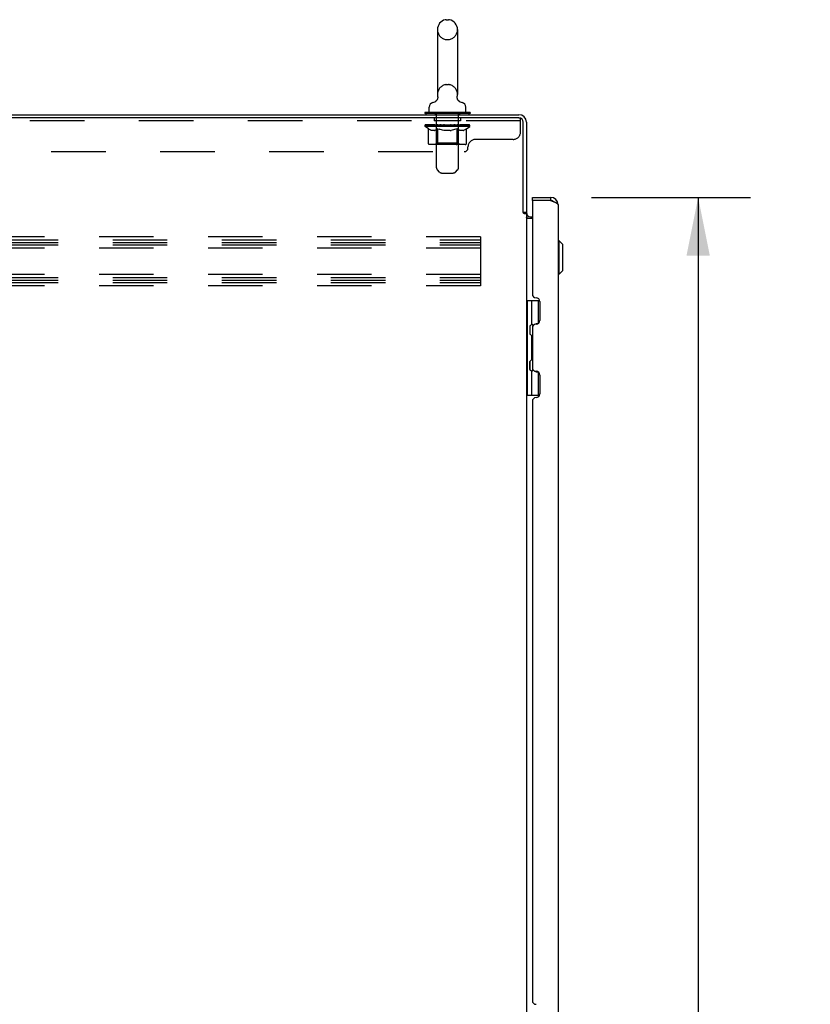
# Model space of a CAD drawing. Header units: inches. Extents: x 0 to 330, y 0 to 213.
# Tile 26 of 56: x 26 to 53, y 123 to 155. Entities that reach past the tile are written whole.
import ezdxf

# ---------------------------------------------------------------- set-up
doc = ezdxf.new("R2010")
doc.units = ezdxf.units.IN
doc.header["$LTSCALE"] = 18.135776
doc.header["$MEASUREMENT"] = 0
doc.linetypes.add('HIDDEN', pattern=[0.2, 0.1, -0.1])
doc.layers.get('0').update_dxf_attribs({"linetype": 'CONTINUOUS'})
for name, color, linetype in [('02___PRT_ALL_AXES', 7, 'CONTINUOUS'), ('DEFAULT_2', 8, 'HIDDEN'), ('DIMENSIONS', 7, 'CONTINUOUS')]:
    doc.layers.add(name, color=color, linetype=linetype)
doc.styles.get("Standard").update_dxf_attribs({"font": 'txt', "width": 0.8})
doc.dimstyles.new('DIMSTYLE_1', dxfattribs={"dimtxt": 1.648707, "dimasz": 1.939655, "dimexe": 0.09, "dimexo": 0.07, "dimgap": 0.0425, "dimtad": 0, "dimtih": 1, "dimtoh": 1, "dimzin": 4, "dimdsep": 46, "dimtxsty": 'Standard', "dimblk": '_FILLED', "dimblk1": '_FILLED', "dimblk2": '_FILLED', "dimcen": 0.09, "dimadec": 0, "dimazin": 0, "dimtfac": 1, "dimtofl": 0, "dimtmove": 0, "dimatfit": 3, "dimldrblk": '_FILLED', "dimfxl": 0, "dimtolj": 1, "dimtzin": 4, "dimarcsym": 0})

# ---------------------------------------------------------------- blocks, each defined once
blk = doc.blocks.new('_FILLED')
at = {"color": 0, "linetype": 'ByBlock'}
blk.add_solid([(0, 0), (-1, 0.2), (-1, -0.2)], dxfattribs=at)
blk = doc.blocks.new('*D21')
at = {"layer": 'DIMENSIONS', "color": 2, "linetype": 'Continuous'}
for p, q in [((45.319, 149.34), (50.615, 149.34)), ((48.869, 149.34), (48.869, 117.937)), ((48.869, 68.84), (48.869, 112.166)), ((45.319, 68.84), (50.615, 68.84))]:
    blk.add_line(p, q, dxfattribs=at)
at = {"layer": 'DIMENSIONS', "color": 2, "linetype": 'Continuous', "xscale": 1.9396551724, "yscale": 1.9396551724, "zscale": 1.9396551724}
for p, rotation in [((48.869, 149.34), 90), ((48.869, 68.84), 270)]:
    blk.add_blockref('_FILLED', p, dxfattribs=dict(at, rotation=rotation))
at = {"layer": 'DIMENSIONS', "color": 2, "linetype": 'Continuous', "insert": (48.869, 117.112), "char_height": 1.6487, "width": 6.59483, "attachment_point": 2, "line_spacing_factor": 0.9}
blk.add_mtext('80.50\\PDOORS', dxfattribs=at)

msp = doc.modelspace()

# ---------------------------------------------------------------- linework, layer by layer
at = {"color": 7, "linetype": 'Continuous'}
for p, q in [((40.491, 155.25), (40.568, 155.25)), ((40.195, 154.92), (40.195, 152.76)), ((40.864, 154.92), (40.864, 152.76)), ((40.855, 152.679), (40.856, 152.685)), ((40.855, 152.673), (40.855, 152.68)), ((40.855, 152.668), (40.855, 152.674)), ((40.855, 152.662), (40.855, 152.668)), ((40.855, 152.656), (40.855, 152.662)), ((40.855, 152.65), (40.855, 152.656)), ((40.856, 152.644), (40.855, 152.651)), ((40.856, 152.685), (40.857, 152.691)), ((40.857, 152.638), (40.856, 152.645)), ((40.857, 152.691), (40.857, 152.696)), ((39.92, 152.188), (39.92, 152.344)), ((40.138, 152.538), (40.134, 152.535)), ((40.869, 152.6), (40.867, 152.606)), ((41.14, 152.188), (41.14, 152.344)), ((39.78, 152.168), (39.78, 152.126)), ((41.28, 152.168), (39.78, 152.168)), ((41.28, 152.126), (39.78, 152.126)), ((39.815, 152.126), (39.815, 152.09)), ((41.245, 152.126), (41.245, 152.09)), ((41.28, 152.168), (41.28, 152.126)), ((43.354, 149.236), (43.354, 149.34)), ((43.962, 149.34), (43.962, 149.236)), ((43.374, 149.236), (43.354, 149.236)), ((43.051, 148.85), (43.155, 148.85)), ((44.247, 147.891), (44.208, 147.891)), ((44.247, 146.789), (44.247, 147.891)), ((44.366, 147.773), (44.247, 147.891)), ((44.366, 146.907), (44.366, 147.773)), ((44.247, 146.789), (44.208, 146.789)), ((44.366, 146.907), (44.247, 146.789)), ((43.155, 145.915), (43.598, 145.915)), ((43.194, 142.766), (43.194, 145.915)), ((43.332, 145.126), (43.332, 145.915)), ((43.548, 145.915), (43.548, 145.146)), ((43.268, 145.062), (43.332, 145.126)), ((43.533, 145.138), (43.468, 145.138)), ((43.268, 145.062), (43.268, 144.8)), ((43.268, 144.8), (43.332, 144.736)), ((43.284, 144.784), (43.284, 145.078)), ((43.332, 143.944), (43.332, 144.736)), ((43.268, 143.881), (43.332, 143.944)), ((43.268, 143.619), (43.268, 143.881)), ((43.284, 143.603), (43.284, 143.897)), ((43.268, 143.619), (43.332, 143.555)), ((43.332, 142.766), (43.332, 143.555)), ((43.468, 143.543), (43.533, 143.543)), ((43.548, 143.534), (43.548, 142.766)), ((43.155, 142.766), (43.598, 142.766))]:
    msp.add_line(p, q, dxfattribs=at)
at = {"color": 3, "linetype": 'Continuous'}
for p, q in [((7.207, 152.09), (42.908, 152.09)), ((42.908, 151.986), (7.269, 151.986)), ((43.051, 148.839), (43.051, 151.843)), ((43.155, 151.844), (43.155, 148.837)), ((43.354, 149.34), (43.962, 149.34)), ((43.354, 149.216), (43.354, 146.125)), ((43.962, 149.236), (43.374, 149.236)), ((44.208, 149.094), (44.208, 69.087)), ((43.064, 148.817), (43.062, 148.821)), ((43.155, 148.798), (43.08, 148.798)), ((43.155, 148.798), (43.155, 69.383)), ((43.297, 148.694), (43.354, 148.694)), ((43.354, 148.642), (43.195, 148.642)), ((43.478, 146.001), (43.48, 146.001)), ((43.604, 145.877), (43.604, 145.25)), ((43.48, 145.126), (43.478, 145.126)), ((43.354, 145.002), (43.354, 143.679)), ((43.478, 143.555), (43.48, 143.555)), ((43.604, 143.431), (43.604, 142.804)), ((43.354, 142.556), (43.354, 122.625)), ((43.48, 142.68), (43.478, 142.68)), ((43.478, 122.501), (43.48, 122.501))]:
    msp.add_line(p, q, dxfattribs=at)
at = {"color": 7, "linetype": 'Continuous'}
for points in [[(40.202, 152.696), (40.202, 152.691), (40.203, 152.685), (40.204, 152.679), (40.204, 152.674), (40.204, 152.668), (40.204, 152.662), (40.204, 152.656), (40.204, 152.65), (40.203, 152.645), (40.202, 152.639), (40.201, 152.633), (40.2, 152.627), (40.198, 152.622), (40.196, 152.616), (40.194, 152.611), (40.192, 152.605), (40.19, 152.6), (40.187, 152.595), (40.185, 152.59), (40.182, 152.584), (40.179, 152.58), (40.175, 152.575), (40.172, 152.57), (40.168, 152.565), (40.164, 152.561), (40.16, 152.557), (40.156, 152.553), (40.152, 152.549), (40.148, 152.545), (40.143, 152.541), (40.138, 152.538)], [(40.867, 152.606), (40.864, 152.611), (40.862, 152.617), (40.861, 152.622), (40.859, 152.628), (40.858, 152.633), (40.857, 152.639)], [(40.867, 152.605), (40.865, 152.61), (40.863, 152.616), (40.861, 152.621), (40.859, 152.627), (40.858, 152.633), (40.857, 152.638)], [(40.919, 152.539), (40.918, 152.54), (40.915, 152.542), (40.911, 152.545), (40.908, 152.548), (40.904, 152.552), (40.9, 152.555), (40.897, 152.559), (40.893, 152.563), (40.89, 152.567), (40.887, 152.571), (40.883, 152.575), (40.88, 152.58), (40.877, 152.585), (40.874, 152.59), (40.871, 152.595), (40.869, 152.6)], [(40.926, 152.535), (40.922, 152.537), (40.919, 152.539)]]:
    msp.add_lwpolyline(points, dxfattribs=at)
at = {"color": 3, "linetype": 'Continuous'}
for points in [[(43.962, 149.236), (43.994, 149.225), (44.01, 149.219), (44.025, 149.213), (44.041, 149.207)], [(44.041, 149.207), (44.056, 149.201), (44.071, 149.195), (44.085, 149.189), (44.099, 149.183), (44.112, 149.177), (44.124, 149.171), (44.136, 149.165), (44.147, 149.159), (44.157, 149.153), (44.167, 149.147), (44.175, 149.141), (44.183, 149.135), (44.189, 149.13), (44.195, 149.124), (44.2, 149.118), (44.203, 149.112), (44.206, 149.106), (44.208, 149.1), (44.208, 149.094)], [(43.062, 148.821), (43.061, 148.822), (43.06, 148.824), (43.059, 148.826), (43.058, 148.827), (43.057, 148.829), (43.056, 148.831), (43.055, 148.833), (43.053, 148.835), (43.052, 148.837), (43.051, 148.839)], [(43.08, 148.798), (43.078, 148.799), (43.076, 148.801), (43.075, 148.803), (43.073, 148.804), (43.072, 148.806), (43.07, 148.807), (43.069, 148.809), (43.068, 148.81), (43.067, 148.811), (43.066, 148.813), (43.065, 148.814), (43.065, 148.815), (43.064, 148.817)], [(43.17, 148.668), (43.167, 148.669), (43.165, 148.671), (43.162, 148.672), (43.16, 148.674), (43.158, 148.675), (43.157, 148.677), (43.156, 148.678), (43.155, 148.68), (43.155, 148.682), (43.155, 148.683)], [(43.195, 148.642), (43.195, 148.645), (43.195, 148.647), (43.194, 148.649), (43.193, 148.651), (43.192, 148.652), (43.191, 148.654), (43.19, 148.656), (43.188, 148.657), (43.186, 148.659), (43.184, 148.66), (43.182, 148.662), (43.18, 148.663), (43.177, 148.664), (43.175, 148.666), (43.17, 148.668)]]:
    msp.add_lwpolyline(points, dxfattribs=at)
at = {"color": 7, "linetype": 'Continuous'}
for centre, radius, start, end in [((40.53, 154.92), 0.334, 102.4284, 180), ((40.491, 155.093), 0.157, 90, 102.4284), ((40.568, 155.093), 0.157, 77.5716, 90), ((40.53, 154.92), 0.334, 0, 77.5716), ((40.53, 152.76), 0.334, 180, 191.0697), ((40.53, 152.76), 0.334, 348.9303, 360), ((40.076, 152.344), 0.157, 101.6478, 180), ((39.993, 152.749), 0.257, 281.6478, 311.9718), ((41.066, 152.749), 0.257, 228.028, 258.3522), ((40.983, 152.344), 0.157, 0, 78.3522), ((39.94, 152.188), 0.02, 180, 270), ((41.12, 152.188), 0.02, 270, 360), ((43.962, 149.094), 0.142, 48.6613, 90), ((43.954, 149.086), 0.15, 51.931, 82.7204), ((43.269, 145.034), 0.116, 20.3834, 57.1581), ((43.269, 144.828), 0.116, 302.8419, 317.2803), ((43.804, 144.561), 0.472, 162.3081, 180), ((43.804, 144.12), 0.472, 180, 197.6919), ((43.269, 143.853), 0.116, 42.7197, 57.1581), ((43.269, 143.647), 0.116, 302.8419, 339.6141)]:
    msp.add_arc(centre, radius, start, end, dxfattribs=at)
at = {"color": 3, "linetype": 'Continuous'}
for centre, radius, start, end in [((42.908, 151.844), 0.246, 0, 90), ((42.908, 151.843), 0.143, 0, 90), ((43.962, 149.094), 0.246, 0, 90), ((43.374, 149.216), 0.02, 90, 180), ((43.297, 148.837), 0.142, 180, 270), ((43.478, 146.125), 0.124, 180, 270), ((43.48, 145.877), 0.124, 0, 90), ((43.478, 145.002), 0.124, 90, 179.9999), ((43.48, 145.25), 0.124, 270, 360), ((43.478, 143.679), 0.124, 180, 270), ((43.48, 143.431), 0.124, 0, 90), ((43.48, 142.804), 0.124, 270, 360), ((43.478, 142.556), 0.124, 90, 179.9999), ((43.478, 122.625), 0.124, 180, 270)]:
    msp.add_arc(centre, radius, start, end, dxfattribs=at)
at = {"layer": '02___PRT_ALL_AXES', "color": 8, "linetype": 'HIDDEN'}
for p, q in [((40.087, 151.986), (40.087, 151.882)), ((40.962, 151.986), (40.087, 151.986)), ((40.962, 151.986), (40.962, 151.882)), ((40.962, 151.882), (40.087, 151.882))]:
    msp.add_line(p, q, dxfattribs=at)
at = {"layer": 'DEFAULT_2', "color": 8, "linetype": 'HIDDEN'}
for p, q in [((40.491, 154.59), (40.568, 154.59)), ((40.491, 153.09), (40.568, 153.09)), ((40.125, 152.168), (40.125, 152.09)), ((40.165, 150.323), (40.165, 152.138)), ((40.895, 150.323), (40.895, 152.138)), ((40.935, 152.168), (40.935, 152.09)), ((42.908, 151.986), (42.962, 151.986)), ((42.962, 151.516), (42.962, 151.986)), ((42.962, 151.882), (7.337, 151.882)), ((39.786, 151.694), (39.786, 151.748)), ((41.273, 151.694), (39.786, 151.694)), ((39.894, 151.618), (39.786, 151.694)), ((39.797, 151.741), (39.797, 151.748)), ((39.808, 151.737), (39.808, 151.741)), ((39.808, 151.737), (41.251, 151.737)), ((39.818, 151.737), (39.818, 151.741)), ((39.819, 151.737), (39.819, 151.741)), ((39.831, 151.741), (39.831, 151.748)), ((39.85, 151.737), (39.85, 151.741)), ((39.853, 151.737), (39.853, 151.741)), ((39.886, 151.741), (39.886, 151.748)), ((39.903, 151.737), (39.903, 151.741)), ((39.906, 151.737), (39.906, 151.741)), ((40.143, 151.74), (39.914, 151.74)), ((39.96, 151.741), (39.96, 151.748)), ((39.961, 151.737), (39.961, 151.74)), ((39.962, 151.737), (39.962, 151.74)), ((39.965, 151.737), (39.965, 151.74)), ((39.975, 151.737), (39.975, 151.741)), ((39.975, 151.737), (39.975, 151.74)), ((39.979, 151.737), (39.979, 151.741)), ((39.982, 151.737), (39.982, 151.741)), ((39.986, 151.737), (39.986, 151.74)), ((40.005, 151.737), (40.005, 151.74)), ((40.023, 151.737), (40.023, 151.74)), ((40.026, 151.737), (40.026, 151.743)), ((40.052, 151.741), (40.052, 151.748)), ((40.052, 151.737), (40.052, 151.74)), ((40.063, 151.737), (40.063, 151.741)), ((40.068, 151.737), (40.068, 151.741)), ((40.076, 151.737), (40.076, 151.74)), ((40.092, 151.737), (40.092, 151.745)), ((40.112, 151.737), (40.112, 151.74)), ((40.115, 151.737), (40.115, 151.74)), ((40.143, 151.737), (40.143, 151.74)), ((40.221, 151.74), (40.155, 151.74)), ((40.158, 151.741), (40.158, 151.748)), ((40.164, 151.142), (40.164, 151.69)), ((40.166, 151.737), (40.166, 151.741)), ((40.172, 151.737), (40.172, 151.741)), ((40.178, 151.737), (40.178, 151.747)), ((40.186, 151.737), (40.186, 151.74)), ((40.197, 151.737), (40.197, 151.74)), ((40.221, 151.737), (40.221, 151.74)), ((40.309, 151.74), (40.246, 151.74)), ((40.27, 151.737), (40.27, 151.74)), ((40.275, 151.741), (40.275, 151.748)), ((40.28, 151.737), (40.28, 151.741)), ((40.282, 151.737), (40.282, 151.748)), ((40.286, 151.737), (40.286, 151.741)), ((40.295, 151.737), (40.295, 151.741)), ((40.309, 151.737), (40.309, 151.74)), ((40.403, 151.74), (40.345, 151.74)), ((40.362, 151.737), (40.362, 151.74)), ((40.395, 151.74), (40.53, 151.748)), ((40.4, 151.741), (40.4, 151.748)), ((40.401, 151.748), (40.4, 151.748)), ((40.401, 151.741), (40.401, 151.748)), ((40.401, 151.737), (40.401, 151.741)), ((40.403, 151.737), (40.403, 151.74)), ((40.406, 151.737), (40.406, 151.741)), ((40.407, 151.737), (40.407, 151.741)), ((40.501, 151.74), (40.45, 151.74)), ((40.459, 151.737), (40.459, 151.74)), ((40.501, 151.737), (40.501, 151.74)), ((40.527, 151.741), (40.526, 151.741)), ((40.526, 151.737), (40.526, 151.741)), ((40.527, 151.737), (40.527, 151.741)), ((40.53, 151.741), (40.53, 151.748)), ((40.53, 151.748), (40.664, 151.74)), ((40.532, 151.737), (40.532, 151.741)), ((40.532, 151.741), (40.533, 151.741)), ((40.533, 151.737), (40.533, 151.741)), ((40.558, 151.737), (40.558, 151.74)), ((40.558, 151.74), (40.609, 151.74)), ((40.6, 151.737), (40.6, 151.74)), ((40.652, 151.737), (40.652, 151.741)), ((40.653, 151.737), (40.653, 151.741)), ((40.656, 151.737), (40.656, 151.74)), ((40.656, 151.74), (40.714, 151.74)), ((40.658, 151.741), (40.658, 151.748)), ((40.658, 151.748), (40.659, 151.748)), ((40.658, 151.737), (40.658, 151.741)), ((40.659, 151.741), (40.659, 151.748)), ((40.697, 151.737), (40.697, 151.74)), ((40.75, 151.737), (40.75, 151.74)), ((40.75, 151.74), (40.813, 151.74)), ((40.764, 151.737), (40.764, 151.741)), ((40.773, 151.737), (40.773, 151.741)), ((40.777, 151.737), (40.777, 151.748)), ((40.779, 151.737), (40.779, 151.741)), ((40.784, 151.741), (40.784, 151.748)), ((40.789, 151.737), (40.789, 151.74)), ((40.838, 151.737), (40.838, 151.74)), ((40.838, 151.74), (40.904, 151.74)), ((40.862, 151.737), (40.862, 151.74)), ((40.873, 151.737), (40.873, 151.74)), ((40.881, 151.737), (40.881, 151.747)), ((40.887, 151.737), (40.887, 151.741)), ((40.893, 151.737), (40.893, 151.741)), ((40.895, 151.142), (40.895, 151.69)), ((40.901, 151.741), (40.901, 151.748)), ((40.916, 151.737), (40.916, 151.74)), ((40.916, 151.74), (41.273, 151.74)), ((40.944, 151.737), (40.944, 151.74)), ((40.947, 151.737), (40.947, 151.74)), ((40.967, 151.737), (40.967, 151.745)), ((40.983, 151.737), (40.983, 151.74)), ((40.991, 151.737), (40.991, 151.741)), ((40.996, 151.737), (40.996, 151.741)), ((41.007, 151.741), (41.007, 151.748)), ((41.007, 151.737), (41.007, 151.74)), ((41.033, 151.737), (41.033, 151.743)), ((41.036, 151.737), (41.036, 151.74)), ((41.054, 151.737), (41.054, 151.74)), ((41.073, 151.737), (41.073, 151.74)), ((41.077, 151.737), (41.077, 151.741)), ((41.08, 151.737), (41.08, 151.741)), ((41.084, 151.737), (41.084, 151.741)), ((41.084, 151.737), (41.084, 151.74)), ((41.094, 151.737), (41.094, 151.74)), ((41.097, 151.737), (41.097, 151.74)), ((41.098, 151.737), (41.098, 151.74)), ((41.099, 151.741), (41.099, 151.748)), ((41.132, 151.744), (41.272, 151.746)), ((41.132, 151.74), (41.132, 151.744)), ((41.153, 151.737), (41.153, 151.741)), ((41.156, 151.737), (41.156, 151.741)), ((41.165, 151.618), (41.273, 151.694)), ((41.173, 151.741), (41.173, 151.748)), ((41.206, 151.737), (41.206, 151.741)), ((41.209, 151.737), (41.209, 151.741)), ((41.228, 151.741), (41.228, 151.748)), ((41.24, 151.737), (41.24, 151.741)), ((41.241, 151.737), (41.241, 151.741)), ((41.251, 151.737), (41.251, 151.741)), ((41.262, 151.741), (41.262, 151.748)), ((41.272, 151.74), (41.272, 151.746)), ((41.273, 151.694), (41.273, 151.741)), ((39.894, 151.139), (39.894, 151.618)), ((39.894, 151.618), (39.914, 151.605)), ((39.934, 151.593), (39.914, 151.605)), ((39.953, 151.583), (39.933, 151.593)), ((39.972, 151.575), (39.953, 151.583)), ((39.991, 151.568), (39.972, 151.575)), ((40.01, 151.563), (39.991, 151.568)), ((40.096, 151.563), (40.01, 151.563)), ((40.096, 151.563), (40.115, 151.568)), ((40.134, 151.575), (40.114, 151.568)), ((40.153, 151.583), (40.134, 151.575)), ((40.172, 151.593), (40.153, 151.583)), ((40.192, 151.605), (40.172, 151.593)), ((40.212, 151.618), (40.192, 151.605)), ((40.212, 151.139), (40.212, 151.618)), ((40.212, 151.618), (40.252, 151.605)), ((40.291, 151.593), (40.251, 151.605)), ((40.33, 151.583), (40.291, 151.593)), ((40.368, 151.575), (40.329, 151.583)), ((40.406, 151.568), (40.367, 151.575)), ((40.444, 151.563), (40.406, 151.568)), ((40.615, 151.563), (40.444, 151.563)), ((40.615, 151.563), (40.653, 151.568)), ((40.692, 151.575), (40.653, 151.568)), ((40.73, 151.583), (40.691, 151.575)), ((40.769, 151.593), (40.729, 151.583)), ((40.808, 151.605), (40.768, 151.593)), ((40.847, 151.618), (40.807, 151.605)), ((40.847, 151.139), (40.847, 151.618)), ((40.847, 151.618), (40.867, 151.605)), ((40.887, 151.593), (40.867, 151.605)), ((40.906, 151.583), (40.887, 151.593)), ((40.926, 151.575), (40.906, 151.583)), ((40.945, 151.568), (40.925, 151.575)), ((40.963, 151.563), (40.944, 151.568)), ((41.049, 151.563), (40.963, 151.563)), ((41.049, 151.563), (41.068, 151.568)), ((41.087, 151.575), (41.068, 151.568)), ((41.106, 151.583), (41.087, 151.575)), ((41.126, 151.593), (41.106, 151.583)), ((41.145, 151.605), (41.125, 151.593)), ((41.165, 151.618), (41.145, 151.605)), ((41.165, 151.139), (41.165, 151.618)), ((41.115, 151.095), (39.944, 151.095)), ((40.164, 151.142), (40.117, 151.095)), ((40.895, 151.142), (40.164, 151.142)), ((40.216, 151.116), (40.214, 151.121)), ((40.217, 151.111), (40.216, 151.116)), ((40.225, 151.1), (40.222, 151.103)), ((40.231, 151.096), (40.228, 151.098)), ((40.234, 151.095), (40.231, 151.096)), ((40.237, 151.095), (40.234, 151.095)), ((40.895, 151.142), (40.942, 151.095)), ((41.212, 150.986), (41.212, 151.016)), ((42.712, 151.266), (41.462, 151.266)), ((9.212, 150.861), (41.087, 150.861)), ((40.265, 150.181), (40.194, 150.252)), ((40.336, 150.151), (40.723, 150.151)), ((40.794, 150.181), (40.865, 150.252)), ((41.634, 148.028), (7.634, 148.028)), ((41.634, 148.028), (41.634, 146.403)), ((7.634, 147.924), (41.634, 147.924)), ((7.634, 147.84), (41.634, 147.84)), ((7.634, 147.757), (41.634, 147.757)), ((41.634, 147.653), (7.634, 147.653)), ((41.634, 146.778), (7.634, 146.778)), ((7.634, 146.674), (41.634, 146.674)), ((7.634, 146.59), (41.634, 146.59)), ((7.634, 146.507), (41.634, 146.507)), ((41.634, 146.403), (7.634, 146.403))]:
    msp.add_line(p, q, dxfattribs=at)
for points in [[(39.944, 151.095), (39.938, 151.095), (39.932, 151.096), (39.926, 151.098), (39.92, 151.1), (39.915, 151.103), (39.91, 151.107), (39.905, 151.111), (39.902, 151.116), (39.898, 151.121), (39.896, 151.126), (39.894, 151.132), (39.894, 151.139)], [(40.213, 151.126), (40.212, 151.132), (40.212, 151.139)], [(40.214, 151.121), (40.213, 151.126), (40.212, 151.132), (40.212, 151.139)], [(40.228, 151.098), (40.225, 151.1), (40.222, 151.103), (40.22, 151.107), (40.217, 151.111)], [(40.822, 151.095), (40.825, 151.095), (40.828, 151.096), (40.831, 151.098), (40.834, 151.1), (40.837, 151.103), (40.839, 151.107), (40.842, 151.111), (40.844, 151.116), (40.845, 151.121), (40.846, 151.126), (40.847, 151.132), (40.847, 151.139)], [(41.115, 151.095), (41.121, 151.095), (41.127, 151.096), (41.133, 151.098), (41.139, 151.1), (41.144, 151.103), (41.149, 151.107), (41.154, 151.111), (41.158, 151.116), (41.161, 151.121), (41.163, 151.126), (41.165, 151.132), (41.165, 151.139)]]:
    msp.add_lwpolyline(points, dxfattribs=at)
for centre, radius, start, end in [((40.53, 154.92), 0.334, 180, 257.5716), ((40.53, 154.92), 0.334, 282.4284, 360), ((40.491, 154.747), 0.157, 257.5716, 270), ((40.568, 154.747), 0.157, 270, 282.4284), ((40.53, 152.76), 0.334, 102.4284, 180), ((40.491, 152.933), 0.157, 90, 102.4284), ((40.568, 152.933), 0.157, 77.5716, 90), ((40.53, 152.76), 0.334, 0, 77.5716), ((40.135, 152.138), 0.03, 0, 90), ((40.925, 152.138), 0.03, 90, 180), ((40.117, 151.69), 0.0466, 0, 90), ((40.942, 151.69), 0.0466, 90, 180), ((42.712, 151.516), 0.25, 270, 360), ((41.087, 150.986), 0.125, 270, 360), ((41.462, 151.016), 0.25, 90, 180), ((40.265, 150.323), 0.1, 180, 225), ((40.795, 150.323), 0.1, 315, 360), ((40.336, 150.251), 0.1, 225, 270), ((40.723, 150.251), 0.1, 270, 315)]:
    msp.add_arc(centre, radius, start, end, dxfattribs=at)
for centre, major_axis, ratio, start_param, end_param in [((40.53, 151.748), (0.743, 0.008), 0.059247, 2.966439, 3.140971), ((39.763, 151.735), (0.232, 0), 0.060167, 0.426548, 1.470503), ((40.53, 151.748), (0.744, 0), 0.060167, 3.141593, 3.316126), ((39.763, 151.727), (0.232, 0.002), 0.059247, 1.374323, 1.469882), ((40.53, 151.748), (0.743, 0.015), 0.056515, 2.79136, 2.965893), ((39.734, 151.735), (0.232, 0.002), 0.059247, 0.251393, 1.295349), ((39.815, 151.735), (0.232, -0.002), 0.059247, 0.601702, 1.645657), ((40.53, 151.748), (0.743, -0.008), 0.059247, -2.966439, -2.791906), ((39.815, 151.727), (0.232, 0), 0.060167, 1.549477, 1.645036), ((39.734, 151.727), (0.232, 0.005), 0.056515, 1.199244, 1.294804), ((39.818, 151.729), (0.192, 0.002), 0.059247, 1.051627, 1.625044), ((39.795, 151.729), (0.192, 0.004), 0.056515, 0.876548, 1.449966), ((39.863, 151.729), (0.192, 0), 0.060167, 1.226781, 1.800198), ((40.53, 151.748), (0.743, 0.022), 0.052059, 2.616423, 2.790956), ((39.73, 151.735), (0.232, 0.005), 0.056515, 0.076315, 1.120271), ((39.888, 151.735), (0.232, -0.005), 0.056515, 0.77678, 1.820736), ((40.53, 151.748), (0.743, -0.015), 0.056515, -2.79136, -2.616827), ((39.888, 151.727), (0.232, -0.002), 0.059247, 1.724631, 1.82019), ((39.73, 151.727), (0.232, 0.007), 0.052059, 1.024308, 1.119867), ((39.795, 151.729), (0.192, 0.006), 0.052059, 0.701611, 1.275029), ((39.928, 151.729), (0.192, -0.002), 0.059247, 1.401935, 1.975352), ((40.53, 151.748), (0.743, 0.029), 0.046022, 2.441677, 2.61621), ((39.981, 151.735), (0.232, -0.007), 0.052059, 0.951717, 1.995673), ((39.75, 151.735), (0.232, 0.007), 0.052059, -0.098622, 0.945334), ((40.53, 151.748), (0.743, -0.022), 0.052059, -2.616423, -2.441891), ((39.981, 151.727), (0.232, -0.005), 0.056515, 1.899709, 1.995269), ((39.75, 151.727), (0.232, 0.009), 0.046022, 0.849561, 0.945121), ((39.816, 151.729), (0.192, 0.007), 0.046022, 0.526865, 1.100283), ((40.011, 151.729), (0.192, -0.004), 0.056515, 1.577013, 2.150431), ((40.53, 151.748), (0.743, 0.034), 0.038593, 2.267147, 2.44168), ((40.09, 151.735), (0.232, -0.009), 0.046022, 1.126463, 2.170419), ((39.794, 151.735), (0.232, 0.009), 0.046022, -0.273368, 0.770588), ((40.53, 151.748), (0.743, -0.029), 0.046022, -2.441677, -2.267144), ((40.09, 151.727), (0.232, -0.007), 0.052059, 2.074646, 2.170205), ((39.794, 151.727), (0.232, 0.011), 0.038593, 0.675031, 0.77059), ((39.859, 151.729), (0.192, 0.009), 0.038593, 0.352335, 0.925752), ((40.11, 151.729), (0.192, -0.006), 0.052059, 1.75195, 2.325367), ((40.53, 151.748), (0.743, 0.039), 0.030002, 2.09283, 2.267363), ((40.213, 151.735), (0.232, -0.011), 0.038593, 1.300994, 2.344949), ((39.86, 151.735), (0.232, 0.011), 0.038593, -0.447899, 0.596057), ((40.53, 151.748), (0.743, -0.034), 0.038593, -2.267147, -2.092614), ((40.213, 151.727), (0.232, -0.009), 0.046022, 2.249392, 2.344952), ((39.86, 151.727), (0.232, 0.012), 0.030002, 0.500714, 0.596274), ((39.923, 151.729), (0.192, 0.01), 0.030002, 0.178018, 0.751436), ((40.222, 151.729), (0.192, -0.007), 0.046022, 1.926696, 2.500114), ((39.946, 151.735), (0.232, 0.012), 0.030002, -0.622215, 0.421741), ((40.53, 151.748), (0.743, 0.042), 0.020513, 1.918702, 2.093235), ((40.346, 151.735), (0.232, -0.012), 0.030002, 1.47531, 2.519266), ((40.53, 151.748), (0.743, -0.039), 0.030002, -2.09283, -1.918297), ((40.346, 151.727), (0.232, -0.011), 0.038593, 2.423923, 2.519482), ((39.946, 151.727), (0.232, 0.013), 0.020513, 0.326586, 0.422146), ((40.005, 151.729), (0.192, 0.011), 0.020513, 0.00389, 0.577307), ((40.343, 151.729), (0.192, -0.009), 0.038593, 2.101227, 2.674644), ((40.051, 151.735), (0.232, 0.013), 0.020513, -0.796343, 0.247613), ((40.53, 151.748), (0.743, 0.044), 0.010411, 1.744712, 1.919245), ((40.484, 151.735), (0.232, -0.013), 0.020513, 1.649438, 2.693394), ((40.53, 151.748), (0.743, -0.042), 0.020513, -1.918702, -1.744169), ((40.484, 151.727), (0.232, -0.012), 0.030002, 2.598239, 2.693799), ((40.051, 151.727), (0.232, 0.014), 0.010411, 0.152596, 0.248156), ((40.103, 151.729), (0.192, 0.011), 0.010411, 6.113086, 6.686503), ((40.47, 151.729), (0.192, -0.01), 0.030002, 2.275543, 2.848961), ((40.169, 151.735), (0.232, 0.014), 0.010411, -0.970333, -0.000837), ((40.624, 151.735), (0.232, -0.014), 0.010411, 1.823428, 2.867384), ((40.53, 151.748), (0.743, -0.044), 0.010411, -1.744712, -1.570179), ((40.624, 151.727), (0.232, -0.013), 0.020513, 2.772368, 2.867927), ((40.598, 151.729), (0.192, -0.011), 0.020513, 2.449671, 3.023089), ((40.435, 151.735), (0.232, 0.014), 0.010411, 0.274209, 1.318165), ((40.334, 151.729), (0.192, 0.011), 0.010411, -0.000452, 0.517932), ((40.299, 151.727), (0.232, 0.014), 0.010411, 0.099676, 0.195236), ((40.53, 151.748), (0.743, 0.044), 0.010411, -1.571413, -1.39688), ((40.76, 151.727), (0.232, -0.014), 0.010411, 2.946357, 3.041917), ((40.725, 151.729), (0.192, -0.011), 0.010411, 2.623661, 3.142044), ((40.575, 151.735), (0.232, 0.013), 0.020513, 0.448199, 1.492154), ((40.461, 151.729), (0.192, 0.011), 0.020513, 0.118504, 0.691921), ((40.435, 151.727), (0.232, 0.013), 0.020513, 0.273666, 0.369225), ((40.89, 151.735), (0.232, -0.014), 0.010411, -3.140756, -2.17126), ((40.53, 151.748), (0.743, 0.042), 0.020513, -1.397424, -1.222891), ((40.53, 151.748), (0.743, -0.044), 0.010411, 1.222347, 1.39688), ((40.713, 151.735), (0.232, 0.012), 0.030002, 0.622327, 1.666283), ((40.589, 151.729), (0.192, 0.01), 0.030002, 0.292632, 0.86605), ((40.956, 151.729), (0.192, -0.011), 0.010411, 2.738275, 3.311692), ((41.008, 151.735), (0.232, -0.013), 0.020513, 2.89398, 3.937936), ((40.575, 151.727), (0.232, 0.012), 0.030002, 0.447794, 0.543354), ((41.008, 151.727), (0.232, -0.014), 0.010411, 2.893437, 2.988996), ((40.846, 151.735), (0.232, 0.011), 0.038593, 0.796643, 1.840599), ((40.53, 151.748), (0.743, 0.039), 0.030002, -1.223295, -1.048762), ((40.53, 151.748), (0.743, -0.042), 0.020513, 1.048358, 1.222891), ((40.716, 151.729), (0.192, 0.009), 0.038593, 0.466948, 1.040366), ((41.054, 151.729), (0.192, -0.011), 0.020513, 2.564285, 3.137703), ((41.113, 151.735), (0.232, -0.012), 0.030002, 2.719852, 3.763807), ((40.969, 151.735), (0.232, 0.009), 0.046022, 0.971174, 2.01513), ((40.713, 151.727), (0.232, 0.011), 0.038593, 0.62211, 0.71767), ((41.113, 151.727), (0.232, -0.013), 0.020513, 2.719447, 2.815007), ((40.53, 151.748), (0.743, 0.034), 0.038593, -1.048979, -0.874446), ((40.53, 151.748), (0.743, -0.039), 0.030002, 0.874229, 1.048762), ((40.837, 151.729), (0.192, 0.007), 0.046022, 0.641479, 1.214897), ((41.078, 151.735), (0.232, 0.007), 0.052059, 1.14592, 2.189876), ((41.136, 151.729), (0.192, -0.01), 0.030002, 2.390157, 2.963574), ((41.199, 151.735), (0.232, -0.011), 0.038593, 2.545535, 3.589491), ((40.949, 151.729), (0.192, 0.006), 0.052059, 0.816225, 1.389643), ((40.846, 151.727), (0.232, 0.009), 0.046022, 0.796641, 0.892201), ((41.199, 151.727), (0.232, -0.012), 0.030002, 2.545319, 2.640878), ((41.171, 151.735), (0.232, 0.005), 0.056515, 1.320857, 2.364813), ((40.53, 151.748), (0.743, 0.029), 0.046022, -0.874448, -0.699915), ((40.53, 151.748), (0.743, -0.034), 0.038593, 0.699913, 0.874446), ((41.2, 151.729), (0.192, -0.009), 0.038593, 2.21584, 2.789258), ((41.265, 151.735), (0.232, -0.009), 0.046022, 2.371005, 3.41496), ((41.048, 151.729), (0.192, 0.004), 0.056515, 0.991162, 1.564579), ((41.245, 151.735), (0.232, 0.002), 0.059247, 1.495935, 2.539891), ((41.309, 151.735), (0.232, -0.007), 0.052059, 2.196258, 3.240214), ((41.243, 151.729), (0.192, -0.007), 0.046022, 2.04131, 2.614727), ((40.969, 151.727), (0.232, 0.007), 0.052059, 0.971387, 1.066947), ((41.265, 151.727), (0.232, -0.011), 0.038593, 2.371002, 2.466562), ((41.296, 151.735), (0.232, 0), 0.060167, 2.360678, 2.715045), ((41.329, 151.735), (0.232, -0.005), 0.056515, 2.021322, 3.065278), ((40.53, 151.748), (0.743, 0.022), 0.052059, -0.699702, -0.525169), ((40.53, 151.748), (0.743, -0.029), 0.046022, 0.525382, 0.699915), ((41.131, 151.729), (0.192, 0.002), 0.059247, 1.16624, 1.739658), ((41.325, 151.735), (0.232, -0.002), 0.059247, 1.846243, 2.890199), ((41.264, 151.729), (0.192, -0.006), 0.052059, 1.866564, 2.439981), ((41.196, 151.729), (0.192, 0), 0.060167, 1.341394, 1.914812), ((41.264, 151.729), (0.192, -0.004), 0.056515, 1.691627, 2.265045), ((41.241, 151.729), (0.192, -0.002), 0.059247, 1.516549, 2.089966), ((41.078, 151.727), (0.232, 0.005), 0.056515, 1.146324, 1.241883), ((41.309, 151.727), (0.232, -0.009), 0.046022, 2.196472, 2.292031), ((40.53, 151.748), (0.743, 0.015), 0.056515, -0.524765, -0.350233), ((40.53, 151.748), (0.743, -0.022), 0.052059, 0.350636, 0.525169), ((41.296, 151.727), (0.232, -0.002), 0.059247, 1.76727, 1.979233), ((41.171, 151.727), (0.232, 0.002), 0.059247, 1.321402, 1.416962), ((41.329, 151.727), (0.232, -0.007), 0.052059, 2.021726, 2.117285), ((40.53, 151.748), (0.743, 0.008), 0.059247, -0.349687, -0.175154), ((40.53, 151.748), (0.743, -0.015), 0.056515, 0.1757, 0.350233), ((41.245, 151.727), (0.232, 0), 0.060167, 1.496556, 1.592116), ((41.325, 151.727), (0.232, -0.005), 0.056515, 1.846789, 1.942348), ((40.53, 151.748), (0.743, -0.008), 0.059247, 6.276097, 6.458339), ((40.53, 151.748), (0.744, 0), 0.060167, -0.174533, -0.057527)]:
    msp.add_ellipse(centre, major_axis=major_axis, ratio=ratio, start_param=start_param, end_param=end_param, dxfattribs=at)

# ---------------------------------------------------------------- dimensions: what is measured, and where the dimension line sits
at = {"layer": 'DIMENSIONS', "color": 2, "linetype": 'Continuous'}
dim = msp.add_linear_dim(base=(48.869, 68.84), p1=(45.249, 149.34), p2=(45.249, 68.84), angle=270, text='<>\\PDOORS', dimstyle='DIMSTYLE_1', dxfattribs=at)
dim.commit()
dim.dimension.update_dxf_attribs({"geometry": '*D21', "text_midpoint": (48.869, 115.051), "dimtype": 160})

doc.saveas('drawing.dxf')
